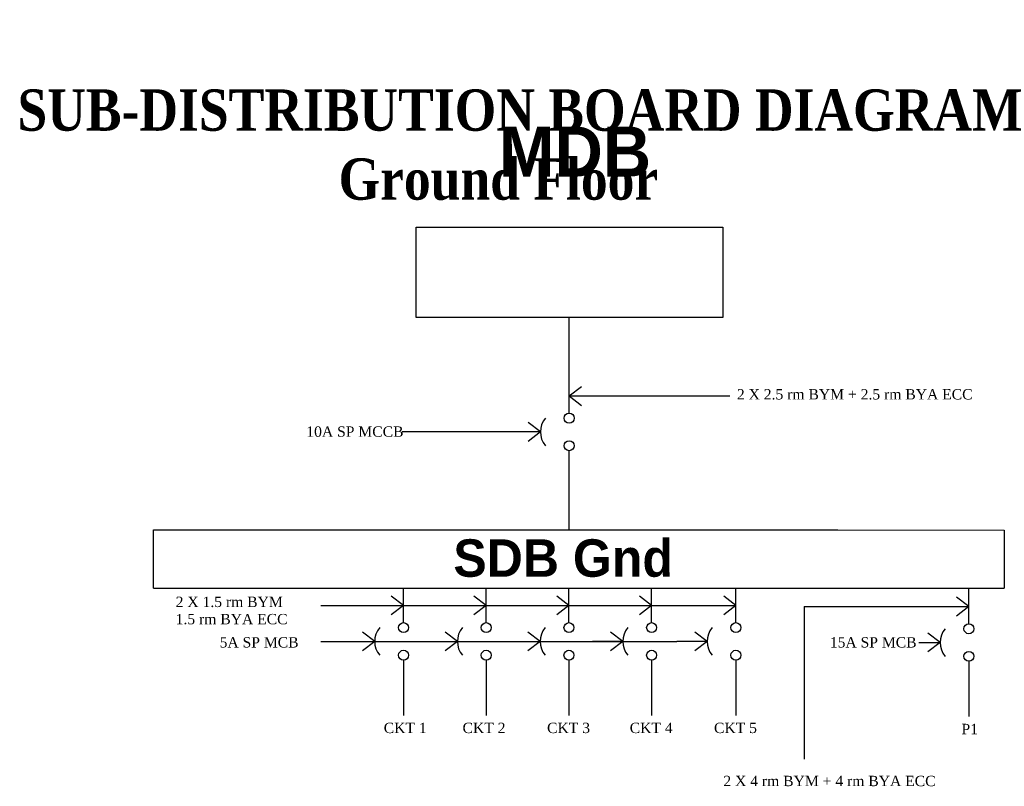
# Model space of a CAD drawing. Header units: inches. Extents: x 8 to 151, y -18 to 93.
import ezdxf

# ---------------------------------------------------------------- set-up
doc = ezdxf.new("R2010")
doc.units = ezdxf.units.IN
doc.header["$MEASUREMENT"] = 0

msp = doc.modelspace()

# ---------------------------------------------------------------- linework, layer by layer
for p, q in [((87.51, 36.08), (87.51, 49.95)), ((87.51, 38.58), (89.28, 39.94)), ((87.51, 38.58), (110.82, 38.58)), ((87.51, 38.58), (89.28, 37.21)), ((83.33, 33.36), (81.56, 34.72)), ((83.33, 33.36), (63.3, 33.36)), ((83.33, 33.36), (81.56, 31.99)), ((87.51, 19.15), (87.51, 30.63)), ((27.2, 10.69), (27.2, 19.15)), ((27.2, 19.15), (126.5, 19.15)), ((126.5, 19.15), (150.65, 19.12)), ((150.65, 19.12), (150.65, 10.69)), ((27.2, 10.69), (150.65, 10.69)), ((63.48, 5.69), (63.48, 10.69)), ((75.48, 5.69), (75.48, 10.69)), ((87.48, 5.69), (87.48, 10.69)), ((99.48, 5.69), (99.48, 10.69)), ((111.7, 5.69), (111.7, 10.69)), ((145.51, 10.53), (145.51, 10.69)), ((145.51, 5.53), (145.51, 10.53)), ((63.48, 8.19), (61.7, 9.55)), ((75.48, 8.19), (73.7, 9.55)), ((87.48, 8.19), (85.7, 9.55)), ((99.48, 8.19), (97.7, 9.55)), ((111.7, 8.19), (109.93, 9.55)), ((145.51, 8.03), (143.73, 9.39)), ((51.48, 8.19), (87.48, 8.19)), ((63.48, 8.19), (61.7, 6.82)), ((75.48, 8.19), (73.7, 6.82)), ((82.94, 8.19), (111.7, 8.19)), ((87.48, 8.19), (85.7, 6.82)), ((99.48, 8.19), (97.7, 6.82)), ((111.7, 8.19), (109.93, 6.82)), ((121.61, 8.03), (145.51, 8.03)), ((121.61, 8.03), (121.61, -14.12)), ((145.51, 8.03), (143.73, 6.66)), ((59.3, 2.97), (57.52, 4.33)), ((71.3, 2.97), (69.52, 4.33)), ((83.3, 2.97), (81.52, 4.33)), ((95.3, 2.97), (93.52, 4.33)), ((107.52, 2.97), (105.75, 4.33)), ((51.48, 2.97), (83.3, 2.97)), ((59.3, 2.97), (57.52, 1.6)), ((71.3, 2.97), (69.52, 1.6)), ((83.3, 2.97), (81.52, 1.6)), ((83.3, 2.97), (90.91, 2.97)), ((90.76, 2.97), (103.14, 2.97)), ((95.3, 2.97), (90.91, 2.97)), ((95.3, 2.97), (93.52, 1.6)), ((107.52, 2.97), (103.14, 2.97)), ((107.52, 2.97), (105.75, 1.6)), ((141.33, 2.81), (139.55, 4.17)), ((138.24, 2.81), (141.33, 2.81)), ((141.33, 2.81), (139.55, 1.44)), ((63.48, 0.24), (63.48, -7.76)), ((75.48, 0.24), (75.48, -7.76)), ((87.48, 0.24), (87.48, -7.76)), ((99.48, 0.24), (99.48, -7.76)), ((111.7, 0.24), (111.7, -7.76)), ((145.51, 0.08), (145.51, -7.92))]:
    msp.add_line(p, q)
msp.add_lwpolyline([(65.31, 63.08), (109.79, 63.08), (109.79, 49.95), (65.31, 49.95)], close=True)
for centre in [(87.51, 35.36), (87.51, 31.36), (63.48, 4.97), (75.48, 4.97), (87.48, 4.97), (99.48, 4.97), (111.7, 4.97), (145.51, 4.81), (63.48, 0.97), (75.48, 0.97), (87.48, 0.97), (99.48, 0.97), (111.7, 0.97), (145.51, 0.81)]:
    msp.add_circle(centre, 0.724)
for centre in [(86.4, 33.36), (62.36, 2.97), (74.36, 2.97), (86.36, 2.97), (98.36, 2.97), (110.59, 2.97), (144.4, 2.81)]:
    msp.add_arc(centre, 3.07, 139.3352, 220.6648)

# ---------------------------------------------------------------- texts
at = {"attachment_point": 1}
for s, insert, char_height, width in [('{\\fTimes New Roman|b1|i0|c0|p18;\\C43;\\c3649492; \\PSUB-DISTRIBUTION BOARD DIAGRAM\\P                        Ground Floor}', (7.39, 93.05), 6, 168.1503), ('{\\fTimes New Roman|b0|i0|c0|p18;2 X 2.5 rm BYM + 2.5 rm BYA ECC}', (111.85, 39.57), 1.5, 33.3698), ('\\pt0;{\\fTimes New Roman|b0|i0|c0|p18;10A SP MCCB}', (49.37, 34.16), 1.5, 18.7794), ('{\\fTimes New Roman|b0|i0|c0|p18;2 X 1.5 rm BYM\\P1.5 rm BYA ECC}', (30.41, 9.46), 1.5, 18.7794), ('\\pt0;{\\fTimes New Roman|b0|i0|c0|p18;5A SP MCB}', (36.79, 3.59), 1.5, 18.7794), ('\\pt0;{\\fTimes New Roman|b0|i0|c0|p18;15A SP MCB}', (125.33, 3.59), 1.5, 18.7794), ('\\pt0;{\\fTimes New Roman|b0|i0|c0|p18;CKT 1}', (60.61, -8.82), 1.5, 18.7794), ('\\pt0;{\\fTimes New Roman|b0|i0|c0|p18;CKT 2}', (72.04, -8.82), 1.5, 18.7794), ('\\pt0;{\\fTimes New Roman|b0|i0|c0|p18;CKT 3}', (84.31, -8.82), 1.5, 18.7794), ('\\pt0;{\\fTimes New Roman|b0|i0|c0|p18;CKT 4}', (96.3, -8.82), 1.5, 18.7794), ('\\pt0;{\\fTimes New Roman|b0|i0|c0|p18;CKT 5}', (108.53, -8.82), 1.5, 18.7794), ('\\pt0;{\\fTimes New Roman|b0|i0|c0|p18;P1}', (144.44, -8.98), 1.5, 18.7794), ('{\\fTimes New Roman|b0|i0|c0|p18;2 X 4 rm BYM + 4 rm BYA ECC}', (109.88, -16.52), 1.5, 33.3324)]:
    msp.add_mtext(s, dxfattribs=dict(at, insert=insert, char_height=char_height, width=width))
at = {"linetype": 'Continuous', "lineweight": 13, "attachment_point": 2}
for s, insert, char_height, width in [('{\\fTimes New Roman|b1|i0|c0|p18;\\C5; \\fAgency FB|b1|i0|c0|p34;\\H0.2887x;\\C43;\\c3649492;MDB }', (83.61, 77.66), 25.1266, 62.7758), ('{\\fAgency FB|b1|i0|c0|p34;\\H0.2887x;\\C43;\\c3649492;SDB Gnd}', (86.64, 17.78), 18.8091, 32.4907)]:
    msp.add_mtext(s, dxfattribs=dict(at, insert=insert, char_height=char_height, width=width))

doc.saveas('drawing.dxf')
